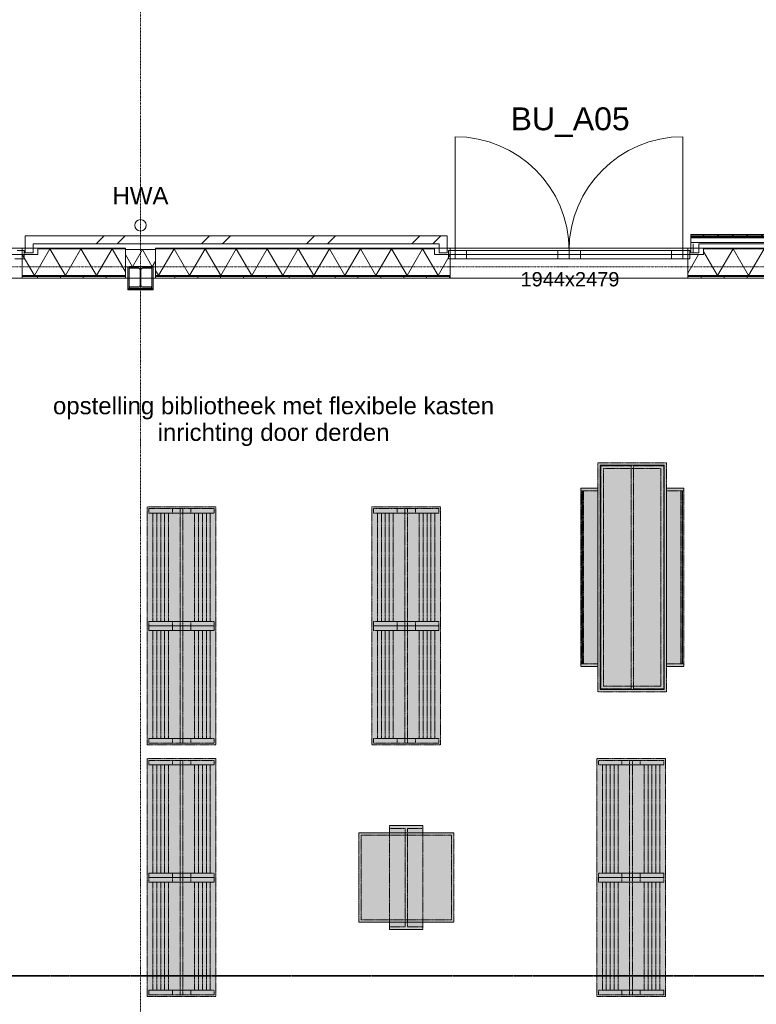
# Model space of a CAD drawing. Extents: x 0 to 92550, y 0 to 59400.
# Tile 40 of 87: x 27183 to 33620, y 41453 to 50059. Entities that reach past the tile are written whole.
import ezdxf
from ezdxf.xclip import XClip

# ---------------------------------------------------------------- set-up
doc = ezdxf.new("R2010")
doc.units = 0
doc.header["$MEASUREMENT"] = 0
doc.header["$XCLIPFRAME"] = 0
for name, pattern in [('Streep-punt fijn', [1251.000023, 626.000023, -312.5, 0, -312.5]), ('Streep-streepje', [1300, 1000, -100, 100, -100]), ('Streeplijn fijn', [234.119993, 155.999994, -78.119999]), ('Wipeout_Contour', [100000, 0, -100000])]:
    doc.linetypes.add(name, pattern=pattern)
for name, color, linetype in [('ZZ 21 Buitenwand spouwblad baksteen', 7, 'Continuous'), ('ZZ 21 Buitenwand spouwblad hsb', 7, 'Continuous'), ('ZZ 21 Buitenwand spouwisolatie', 7, 'Continuous'), ('ZZ 24 Vaste trappen', 7, 'Continuous'), ('ZZ 28 HDC staalconstructies', 7, 'Continuous'), ('ZZ 41 Buitenwandafwerking gevelhout', 7, 'Continuous'), ('ZZ 42 Aftimmerwerk algemeen', 7, 'Continuous'), ('ZZ 52 Hemelwaterafvoeren', 7, 'Continuous'), ('ZZ 72 Vaste inrichting', 7, 'Continuous'), ('ZZ A Stramien', 7, 'Continuous'), ('ZZ Info_tekst Algemeen', 7, 'Continuous'), ('ZZ Markers doorsnede', 7, 'Continuous'), ('ZZ Zone Gebruiksruimten', 7, 'Continuous')]:
    doc.layers.add(name, color=color, linetype=linetype)
doc.styles.add('GENERATED_STYLE_1', font='arial.ttf')
pattern_1 = [(270, (5738.87, 6500), (200, 0), [])]
pattern_2 = [(270, (5738.867, 6500), (50, 0), [])]
pattern_3 = [(45, (5738.87, 6500), (-459.619, 459.619), []), (45, (5646.94, 6591.9), (-459.619, 459.619), [])]

# ---------------------------------------------------------------- blocks, each defined once
blk = doc.blocks.new('*X5')
at = {"layer": 'ZZ 21 Buitenwand spouwblad hsb', "color": 7, "linetype": 'Continuous', "lineweight": 5, "ltscale": 0.01}
for p, q in [((28532.7, 48057), (28397, 47822)), ((28532.7, 48057), (28668.3, 47822)), ((28804, 48057), (28668.3, 47822)), ((28804, 48057), (28939.7, 47822)), ((29075.4, 48057), (28939.7, 47822)), ((29075.4, 48057), (29211, 47822)), ((29346.7, 48057), (29211, 47822)), ((29346.7, 48057), (29482.4, 47822)), ((29618.1, 48057), (29482.4, 47822)), ((29618.1, 48057), (29753.8, 47822)), ((29889.4, 48057), (29753.8, 47822)), ((29889.4, 48057), (30025.1, 47822)), ((30160.8, 48057), (30025.1, 47822)), ((30160.8, 48057), (30296.5, 47822)), ((30432.1, 48057), (30296.5, 47822)), ((30432.1, 48057), (30567.8, 47822)), ((30703.5, 48057), (30567.8, 47822)), ((30703.5, 48057), (30839.2, 47822)), ((30945.4, 48006), (30839.2, 47822)), ((28370.9, 47867.2), (28397, 47822))]:
    blk.add_line(p, q, dxfattribs=at)
blk = doc.blocks.new('*X6')
at = {"layer": 'ZZ 21 Buitenwand spouwblad hsb', "color": 7, "linetype": 'Continuous', "lineweight": 5, "ltscale": 0.01}
for p, q in [((33158.9, 48034.2), (33281.4, 47822)), ((33417, 48057), (33281.4, 47822)), ((33417, 48057), (33552.7, 47822)), ((33688.4, 48057), (33552.7, 47822)), ((33688.4, 48057), (33824.1, 47822)), ((33959.7, 48057), (33824.1, 47822)), ((33959.7, 48057), (34095.4, 47822)), ((34231.1, 48057), (34095.4, 47822)), ((34231.1, 48057), (34366.8, 47822)), ((34502.5, 48057), (34366.8, 47822)), ((34502.5, 48057), (34638.1, 47822)), ((34773.8, 48057), (34638.1, 47822)), ((34773.8, 48057), (34909.5, 47822)), ((35045.2, 48057), (34909.5, 47822)), ((35045.2, 48057), (35180.8, 47822)), ((35316.5, 48057), (35180.8, 47822)), ((35316.5, 48057), (35452.2, 47822)), ((35587.9, 48057), (35452.2, 47822)), ((35587.9, 48057), (35606.9, 48024.1)), ((33116.2, 48006), (33021.9, 47842.5))]:
    blk.add_line(p, q, dxfattribs=at)
blk = doc.blocks.new('*X11')
at = {"layer": 'ZZ 21 Buitenwand spouwblad hsb', "color": 7, "linetype": 'Continuous', "lineweight": 5, "ltscale": 0.01}
for p, q in [((27447.2, 48057), (27311.6, 47822)), ((27447.2, 48057), (27582.9, 47822)), ((27718.6, 48057), (27582.9, 47822)), ((27718.6, 48057), (27854.3, 47822)), ((27989.9, 48057), (27854.3, 47822)), ((27989.9, 48057), (28106.9, 47854.5)), ((27205.3, 48006), (27311.6, 47822))]:
    blk.add_line(p, q, dxfattribs=at)
blk = doc.blocks.new('*X176')
at = {"layer": 'ZZ 21 Buitenwand spouwisolatie', "color": 7, "linetype": 'Continuous', "lineweight": 5, "ltscale": 0.01}
for p, q in [((28255.5, 48050), (28168.9, 47900)), ((28255.5, 48050), (28342.1, 47900)), ((28106.9, 48007.5), (28168.9, 47900)), ((28370.9, 47949.8), (28342.1, 47900))]:
    blk.add_line(p, q, dxfattribs=at)
blk = doc.blocks.new('Drawing_1_1', base_point=(5738.9, 6500))
at = {"layer": 'ZZ 21 Buitenwand spouwblad baksteen', "linetype": 'Continuous', "lineweight": 0, "true_color": 0x000000}
h = blk.add_hatch(dxfattribs=at)
h.set_pattern_fill('145_Baksteen_0001', color=18, style=0, pattern_type=2)
h.set_pattern_definition(pattern_3)
h.paths.add_polyline_path([(27232.3, 48171), (27232.3, 48101), (30918.9, 48101), (30918.9, 48171)])
h = blk.add_hatch(dxfattribs=at)
h.set_pattern_fill('145_Baksteen_0001', color=18, style=0, pattern_type=2)
h.set_pattern_definition(pattern_3)
h.paths.add_polyline_path([(27302.3, 48021), (27302.3, 48101), (27232.3, 48101), (27232.3, 48021)])
h = blk.add_hatch(dxfattribs=at)
h.set_pattern_fill('145_Baksteen_0001', color=18, style=0, pattern_type=2)
h.set_pattern_definition(pattern_3)
h.paths.add_polyline_path([(30918.9, 48021), (30918.9, 48101), (30848.9, 48101), (30848.9, 48021)])
at = {"layer": 'ZZ 21 Buitenwand spouwblad hsb', "linetype": 'Continuous', "lineweight": 0, "true_color": 0x7f7f7f}
for points in [[(28106.9, 48061), (27342.3, 48061), (27342.3, 48057), (28106.9, 48057)], [(28370.9, 48057), (30808.9, 48057), (30808.9, 48061), (28370.9, 48061)]]:
    blk.add_hatch(color=8, dxfattribs=at).paths.add_polyline_path(points)
at = {"layer": 'ZZ 21 Buitenwand spouwblad hsb', "linetype": 'Continuous', "lineweight": 0, "true_color": 0x000000}
h = blk.add_hatch(dxfattribs=at)
h.set_pattern_fill('325_Hout_plaatmateriaal__BC', color=18, style=0, pattern_type=2)
h.set_pattern_definition(pattern_2)
h.paths.add_polyline_path([(27205.3, 47813), (28106.9, 47813), (28106.9, 47822), (27205.3, 47822)])
h = blk.add_hatch(dxfattribs=at)
h.set_pattern_fill('930_Lijnen_vert_200_0001', color=18, style=0, pattern_type=2)
h.set_pattern_definition(pattern_1)
h.paths.add_polyline_path([(28106.9, 47813), (27205.3, 47813), (27205.3, 47800), (28106.9, 47800)])
h = blk.add_hatch(dxfattribs=at)
h.set_pattern_fill('325_Hout_plaatmateriaal__BC', color=18, style=0, pattern_type=2)
h.set_pattern_definition(pattern_2)
h.paths.add_polyline_path([(28370.9, 47813), (30945.9, 47813), (30945.9, 47822), (28370.9, 47822)])
h = blk.add_hatch(dxfattribs=at)
h.set_pattern_fill('930_Lijnen_vert_200_0001', color=18, style=0, pattern_type=2)
h.set_pattern_definition(pattern_1)
h.paths.add_polyline_path([(30945.9, 47813), (28370.9, 47813), (28370.9, 47800), (30945.9, 47800)])
h = blk.add_hatch(dxfattribs=at)
h.set_pattern_fill('325_Hout_plaatmateriaal__BC', color=18, style=0, pattern_type=2)
h.set_pattern_definition(pattern_2)
h.paths.add_polyline_path([(33021.9, 47813), (35606.9, 47813), (35606.9, 47822), (33021.9, 47822)])
h = blk.add_hatch(dxfattribs=at)
h.set_pattern_fill('930_Lijnen_vert_200_0001', color=18, style=0, pattern_type=2)
h.set_pattern_definition(pattern_1)
h.paths.add_polyline_path([(33021.9, 47813), (33021.9, 47800), (35606.9, 47800), (35606.9, 47813)])
at = {"layer": 'ZZ 24 Vaste trappen', "linetype": 'Continuous', "lineweight": 0, "true_color": 0xffffff}
for points in [[(32235.9, 46165), (32835.9, 46165), (32835.9, 46184.9), (32235.9, 46184.9)], [(32235.9, 44204.9), (32255.9, 44204.9), (32255.9, 46165), (32235.9, 46165)], [(32255.8, 46165), (32255.8, 44204.9), (32815.8, 44204.9), (32815.8, 46165)], [(32525.9, 44204.9), (32525.9, 44209.9), (32260.8, 44209.9), (32260.8, 46159.9), (32525.9, 46159.9), (32525.9, 46165), (32255.8, 46165), (32255.8, 44204.9), (32260.8, 44204.9)], [(32285.8, 44234.9), (32785.8, 44234.9), (32785.8, 46134.9), (32285.8, 46134.9)], [(32525.9, 44204.9), (32545.9, 44204.9), (32545.9, 46165), (32525.9, 46165)], [(32815.8, 44204.9), (32815.8, 46165), (32545.8, 46165), (32545.8, 46159.9), (32810.8, 46159.9), (32810.8, 44209.9), (32545.8, 44209.9), (32545.8, 44204.9), (32810.8, 44204.9)], [(32815.9, 44204.9), (32835.9, 44204.9), (32835.9, 46165), (32815.9, 46165)], [(32235.9, 44405), (32235.9, 45965), (32085.9, 45965), (32085.9, 44405)], [(32085.9, 45939.9), (32235.9, 45939.9), (32235.9, 45964.9), (32085.9, 45964.9)], [(32835.9, 45964.9), (32835.9, 44404.9), (32985.9, 44404.9), (32985.9, 45964.9)], [(32835.9, 45939.9), (32985.9, 45939.9), (32985.9, 45964.9), (32835.9, 45964.9)], [(32085.9, 44429.9), (32110.8, 44429.9), (32110.8, 45939.9), (32085.9, 45939.9)], [(32095.8, 44429.9), (32100.8, 44429.9), (32100.8, 45939.9), (32095.8, 45939.9)], [(32960.8, 44429.9), (32985.9, 44429.9), (32985.9, 45939.9), (32960.8, 45939.9)], [(32970.8, 44429.9), (32975.8, 44429.9), (32975.8, 45939.9), (32970.8, 45939.9)], [(28297.8, 43720.1), (28897.8, 43720.1), (28897.8, 45800), (28297.8, 45800)], [(30860.8, 45800), (30260.8, 45800), (30260.8, 43720.1), (30860.8, 43720.1)], [(28312.8, 45745), (28882.9, 45745), (28882.9, 45785), (28312.8, 45785)], [(28347.1, 44800.1), (28848.6, 44800.1), (28848.6, 45745.1), (28347.1, 45745.1)], [(28585.3, 43735), (28610.3, 43735), (28610.3, 45785), (28585.3, 45785)], [(30275.9, 45745), (30845.9, 45745), (30845.9, 45785), (30275.9, 45785)], [(30811.6, 45745.1), (30310.1, 45745.1), (30310.1, 44800.1), (30811.6, 44800.1)], [(30548.2, 43735), (30573.3, 43735), (30573.3, 45785), (30548.2, 45785)], [(28312.8, 44760.1), (28882.9, 44760.1), (28882.9, 44800.1), (28312.8, 44800.1)], [(28312.8, 44720.1), (28882.9, 44720.1), (28882.9, 44760.1), (28312.8, 44760.1)], [(30275.9, 44760.1), (30845.9, 44760.1), (30845.9, 44800.1), (30275.9, 44800.1)], [(30275.9, 44720.1), (30845.9, 44720.1), (30845.9, 44760.1), (30275.9, 44760.1)], [(28347.1, 43775), (28848.6, 43775), (28848.6, 44720.1), (28347.1, 44720.1)], [(30811.6, 44720.1), (30310.1, 44720.1), (30310.1, 43775), (30811.6, 43775)], [(32085.9, 44405), (32235.9, 44405), (32235.9, 44430), (32085.9, 44430)], [(32835.9, 44405), (32985.9, 44405), (32985.9, 44430), (32835.9, 44430)], [(32235.9, 44184.9), (32835.9, 44184.9), (32835.9, 44204.9), (32235.9, 44204.9)], [(28312.8, 43735), (28882.9, 43735), (28882.9, 43775), (28312.8, 43775)], [(30275.9, 43735), (30845.9, 43735), (30845.9, 43775), (30275.9, 43775)], [(28297.8, 41520.1), (28897.8, 41520.1), (28897.8, 43600.1), (28297.8, 43600.1)], [(28312.8, 43545.1), (28882.9, 43545.1), (28882.9, 43585.1), (28312.8, 43585.1)], [(28585.3, 41535), (28610.3, 41535), (28610.3, 43585.1), (28585.3, 43585.1)], [(32825.9, 43600.1), (32225.8, 43600.1), (32225.8, 41520.1), (32825.9, 41520.1)], [(32240.8, 43545.1), (32810.8, 43545.1), (32810.8, 43585.1), (32240.8, 43585.1)], [(32513.2, 41535), (32538.3, 41535), (32538.3, 43585.1), (32513.2, 43585.1)], [(28347.1, 42600.1), (28848.6, 42600.1), (28848.6, 43545.1), (28347.1, 43545.1)], [(32776.7, 43545.1), (32275.1, 43545.1), (32275.1, 42600.1), (32776.7, 42600.1)], [(30145.8, 42930.1), (30975.8, 42930.1), (30975.8, 42950.1), (30145.8, 42950.1)], [(30145.9, 42950.1), (30145.9, 42170), (30975.9, 42170), (30975.9, 42950.1)], [(30415.8, 43015.1), (30415.8, 42105.1), (30705.8, 42105.1), (30705.8, 43015.1)], [(30415.8, 42990.1), (30705.8, 42990.1), (30705.8, 43015.1), (30415.8, 43015.1)], [(30550.9, 42130), (30570.9, 42130), (30570.9, 42990.1), (30550.9, 42990.1)], [(30145.8, 42190.1), (30165.8, 42190.1), (30165.8, 42930.1), (30145.8, 42930.1)], [(30955.8, 42190.1), (30975.8, 42190.1), (30975.8, 42930.1), (30955.8, 42930.1)], [(28312.8, 42560.1), (28882.9, 42560.1), (28882.9, 42600.1), (28312.8, 42600.1)], [(28312.8, 42520.1), (28882.9, 42520.1), (28882.9, 42560.1), (28312.8, 42560.1)], [(28347.1, 41575), (28848.6, 41575), (28848.6, 42520.1), (28347.1, 42520.1)], [(32240.8, 42560.1), (32810.8, 42560.1), (32810.8, 42600.1), (32240.8, 42600.1)], [(32240.8, 42520.1), (32810.8, 42520.1), (32810.8, 42560.1), (32240.8, 42560.1)], [(32776.7, 42520.1), (32275.1, 42520.1), (32275.1, 41575), (32776.7, 41575)], [(30145.8, 42170), (30975.8, 42170), (30975.8, 42190.1), (30145.8, 42190.1)], [(30415.8, 42105.1), (30705.8, 42105.1), (30705.8, 42130.1), (30415.8, 42130.1)], [(28312.8, 41535), (28882.9, 41535), (28882.9, 41575), (28312.8, 41575)], [(32240.8, 41535), (32810.8, 41535), (32810.8, 41575), (32240.8, 41575)]]:
    blk.add_hatch(color=7, dxfattribs=at).paths.add_polyline_path(points)
at = {"layer": 'ZZ 28 HDC staalconstructies', "linetype": 'Continuous', "lineweight": 0, "true_color": 0x000000}
h = blk.add_hatch(dxfattribs=at)
h.set_pattern_fill('515_Staal_0001', color=18, style=0, pattern_type=2)
h.set_pattern_definition([(315, (28138.87, 47710), (159.1, 159.1), []), (315, (28085.83, 47656.97), (159.1, 159.1), [])])
h.paths.add_polyline_path([(28338.9, 47710), (28338.9, 47720), (28260.1, 47720, -0.414214), (28242.1, 47738), (28242.1, 47872, -0.414214), (28260.1, 47890), (28338.9, 47890), (28338.9, 47900), (28138.9, 47900), (28138.9, 47890), (28217.6, 47890, -0.414214), (28235.6, 47872), (28235.6, 47738, -0.414214), (28217.6, 47720), (28138.9, 47720), (28138.9, 47710)])
at = {"layer": 'ZZ 42 Aftimmerwerk algemeen', "linetype": 'Continuous', "lineweight": 0, "true_color": 0x7f7f7f}
for points in [[(28138.9, 47710), (28138.9, 47900), (28126.9, 47900), (28126.9, 47710)], [(28350.9, 47710), (28350.9, 47900), (28338.9, 47900), (28338.9, 47710)], [(28138.9, 47710), (28126.9, 47698), (28138.9, 47698)], [(28126.9, 47710), (28126.9, 47698), (28138.9, 47710)], [(28338.9, 47710), (28138.9, 47710), (28138.9, 47698), (28338.9, 47698)], [(28338.9, 47710), (28350.9, 47698), (28350.9, 47710)], [(28338.9, 47698), (28350.9, 47698), (28338.9, 47710)]]:
    blk.add_hatch(color=8, dxfattribs=at).paths.add_polyline_path(points)
at = {"layer": 'ZZ 21 Buitenwand spouwblad baksteen', "color": 7, "linetype": 'Continuous', "lineweight": 9, "ltscale": 0.01}
for p, q in [((30989.9, 48042), (30989.9, 49036)), ((32977.9, 48042), (32977.9, 49036)), ((27161.3, 48042), (27222.3, 48042)), ((27222.3, 48042), (27222.3, 47970)), ((30928.9, 47970), (30928.9, 48042)), ((30928.9, 48042), (30989.9, 48042)), ((30989.9, 48042), (30989.9, 47970)), ((31088.9, 48042), (30989.9, 48042)), ((30989.9, 48042), (30989.9, 47970)), ((31088.9, 47970), (31088.9, 48042)), ((31983.9, 48042), (31884.9, 48042)), ((31884.9, 48042), (31884.9, 47970)), ((31983.9, 47970), (31983.9, 48042)), ((31983.9, 48042), (32082.9, 48042)), ((31983.9, 47970), (31983.9, 48042)), ((32082.9, 48042), (32082.9, 47970)), ((32878.9, 47970), (32878.9, 48042)), ((32878.9, 48042), (32977.9, 48042)), ((32977.9, 47970), (32977.9, 48042)), ((32977.9, 48042), (32977.9, 47970)), ((27222.3, 47970), (27139.3, 47970)), ((31011.9, 47970), (30928.9, 47970)), ((30989.9, 47970), (31011.9, 47970)), ((30989.9, 47970), (31088.9, 47970)), ((31884.9, 48006), (31088.9, 48006)), ((31884.9, 47970), (31983.9, 47970)), ((32082.9, 47970), (31983.9, 47970)), ((32082.9, 48006), (32878.9, 48006)), ((32977.9, 47970), (32878.9, 47970)), ((32955.9, 47970), (32977.9, 47970)), ((33038.9, 47970), (32955.9, 47970))]:
    blk.add_line(p, q, dxfattribs=at)
at = {"layer": 'ZZ 21 Buitenwand spouwblad baksteen', "color": 7, "linetype": 'Continuous', "lineweight": 15, "ltscale": 0.01}
for p, q in [((27232.3, 48171), (27232.3, 48101)), ((27232.3, 48171), (27232.3, 48101)), ((30918.9, 48171), (30918.9, 48101)), ((30918.9, 48171), (30918.9, 48101))]:
    blk.add_line(p, q, dxfattribs=at)
at = {"layer": 'ZZ 21 Buitenwand spouwblad baksteen', "color": 7, "linetype": 'Continuous', "lineweight": 5, "ltscale": 0.01}
for p, q in [((32977.9, 48042), (30989.9, 48042)), ((31011.9, 47970), (32955.9, 47970))]:
    blk.add_line(p, q, dxfattribs=at)
at = {"layer": 'ZZ 21 Buitenwand spouwblad baksteen', "color": 7, "linetype": 'Continuous', "lineweight": 15, "ltscale": 0.01, "flags": 128}
for points in [[(30918.9, 48171), (27232.3, 48171)], [(27232.3, 48101), (27232.3, 48021)], [(27302.3, 48101), (30848.9, 48101)], [(27302.3, 48021), (27302.3, 48101)], [(30848.9, 48101), (30848.9, 48021)], [(30918.9, 48021), (30918.9, 48101)], [(27232.3, 48021), (27302.3, 48021)], [(30918.9, 48021), (30848.9, 48021)]]:
    blk.add_lwpolyline(points, dxfattribs=at)
at = {"layer": 'ZZ 21 Buitenwand spouwblad baksteen', "color": 7, "linetype": 'Continuous', "lineweight": 9, "ltscale": 0.01, "flags": 128}
for points in [[(31884.9, 48042), (31088.9, 48042), (31088.9, 48006), (31884.9, 48006)], [(32082.9, 48042), (32878.9, 48042), (32878.9, 48006), (32082.9, 48006)], [(31884.9, 48006), (31088.9, 48006), (31088.9, 47970), (31884.9, 47970)], [(32082.9, 48006), (32878.9, 48006), (32878.9, 47970), (32082.9, 47970)]]:
    blk.add_lwpolyline(points, close=True, dxfattribs=at)
at = {"layer": 'ZZ 21 Buitenwand spouwblad baksteen', "color": 7, "linetype": 'Continuous', "lineweight": 9, "ltscale": 0.01}
for centre, start, end in [((30989.9, 48042), 0, 90), ((32977.9, 48042), 90, 180)]:
    blk.add_arc(centre, 994, start, end, dxfattribs=at)
at = {"layer": 'ZZ 21 Buitenwand spouwblad hsb', "color": 255, "linetype": 'Continuous', "lineweight": 0, "ltscale": 0.01}
blk.add_line((27342.3, 48061), (24992.3, 48061), dxfattribs=at)
at = {"layer": 'ZZ 21 Buitenwand spouwblad hsb', "color": 7, "linetype": 'Continuous', "lineweight": 9, "ltscale": 0.01}
for p, q in [((27205.3, 48061), (27205.3, 48057)), ((27205.3, 48057), (27205.3, 47822)), ((27342.3, 48061), (27342.3, 48006)), ((28106.9, 48057), (27342.3, 48057)), ((30808.9, 48057), (28370.9, 48057)), ((30808.9, 48061), (30808.9, 48006)), ((30945.9, 48061), (30945.9, 48057)), ((30945.9, 48057), (30945.9, 47822)), ((27205.3, 48006), (27205.3, 47822)), ((27342.3, 48006), (27205.3, 48006)), ((30945.9, 48006), (30808.9, 48006)), ((30945.9, 48006), (30945.9, 47822)), ((27205.3, 47822), (28106.9, 47822)), ((27205.3, 47822), (27205.3, 47813)), ((27205.3, 47822), (27205.3, 47813)), ((27205.3, 47813), (28106.9, 47813)), ((27205.3, 47813), (27205.3, 47800)), ((27205.3, 47813), (27205.3, 47800)), ((28370.9, 47822), (30945.9, 47822)), ((28370.9, 47813), (30945.9, 47813)), ((30945.9, 47822), (30945.9, 47813)), ((30945.9, 47822), (30945.9, 47813)), ((30945.9, 47813), (30945.9, 47800)), ((30945.9, 47813), (30945.9, 47800)), ((33021.9, 47822), (35606.9, 47822)), ((33021.9, 47822), (33021.9, 47813)), ((33021.9, 47822), (33021.9, 47813)), ((33021.9, 47813), (35606.9, 47813)), ((33021.9, 47813), (33021.9, 47800)), ((33021.9, 47813), (33021.9, 47800))]:
    blk.add_line(p, q, dxfattribs=at)
at = {"layer": 'ZZ 21 Buitenwand spouwblad hsb', "color": 7, "linetype": 'Continuous', "lineweight": 9, "ltscale": 0.01, "flags": 128}
blk.add_lwpolyline([(27342.3, 48061), (27342.3, 48006), (24992.3, 48006), (24992.3, 48061)], close=True, dxfattribs=at)
for points in [[(28106.9, 48061), (27342.3, 48061)], [(28106.9, 48061), (28106.9, 48057)], [(28106.9, 48057), (28106.9, 47822)], [(30808.9, 48061), (28370.9, 48061)], [(28370.9, 48061), (28370.9, 48057)], [(28370.9, 48057), (28370.9, 47822)], [(27205.3, 47800), (28106.9, 47800)], [(28106.9, 47822), (28106.9, 47813)], [(28106.9, 47813), (28106.9, 47800)], [(28370.9, 47822), (28370.9, 47813)], [(28370.9, 47813), (28370.9, 47800)], [(28370.9, 47800), (30945.9, 47800)], [(33021.9, 47800), (35606.9, 47800)]]:
    blk.add_lwpolyline(points, dxfattribs=at)
at = {"layer": 'ZZ 21 Buitenwand spouwisolatie', "color": 7, "linetype": 'Continuous', "lineweight": 9, "ltscale": 0.01, "flags": 128}
for points in [[(28370.9, 48050), (28106.9, 48050)], [(28106.9, 48050), (28106.9, 47900)], [(28370.9, 47900), (28370.9, 48050)], [(28106.9, 47900), (28370.9, 47900)]]:
    blk.add_lwpolyline(points, dxfattribs=at)
at = {"layer": 'ZZ 24 Vaste trappen', "color": 174, "linetype": 'Streeplijn fijn', "lineweight": 5, "ltscale": 0.01, "true_color": 0x0000aa, "flags": 128}
for points in [[(32235.8, 46164.9), (32235.8, 46184.9)], [(32235.8, 46184.9), (32835.9, 46184.9)], [(32235.8, 44204.9), (32235.8, 46165)], [(32815.8, 46164.9), (32255.8, 46164.9)], [(32255.8, 46164.9), (32255.8, 44204.9)], [(32815.8, 46164.9), (32255.8, 46164.9)], [(32255.8, 46164.9), (32255.8, 44204.9)], [(32525.9, 46164.9), (32255.8, 46164.9)], [(32255.8, 46164.9), (32255.8, 44204.9)], [(32260.9, 44209.9), (32260.9, 46159.9)], [(32260.9, 46159.9), (32525.9, 46159.9)], [(32285.8, 44234.9), (32285.8, 46134.9)], [(32285.8, 46134.9), (32785.9, 46134.9)], [(32545.8, 46164.9), (32525.9, 46164.9)], [(32525.9, 46164.9), (32525.9, 44204.9)], [(32525.9, 46159.9), (32525.9, 46164.9)], [(32545.8, 44204.9), (32545.8, 46165)], [(32545.8, 46159.9), (32545.8, 46164.9)], [(32545.8, 46164.9), (32815.9, 46164.9)], [(32810.8, 46159.9), (32545.8, 46159.9)], [(32785.8, 46134.9), (32785.8, 44234.9)], [(32810.8, 44209.9), (32810.8, 46159.9)], [(32815.8, 44204.9), (32815.8, 46165)], [(32815.8, 44204.9), (32815.8, 46165)], [(32815.8, 46164.9), (32815.8, 44204.9)], [(32835.9, 46184.9), (32835.9, 46165)], [(32835.9, 46164.9), (32835.9, 44204.9)], [(32085.8, 44404.9), (32085.8, 45965)], [(32085.8, 45964.9), (32235.8, 45964.9)], [(32085.8, 45964.9), (32085.8, 45940)], [(32235.8, 45964.9), (32085.8, 45964.9)], [(32235.8, 45964.9), (32235.8, 44404.9)], [(32235.8, 45939.9), (32235.8, 45964.9)], [(32835.9, 45964.9), (32835.9, 44404.9)], [(32985.9, 45964.9), (32835.9, 45964.9)], [(32835.9, 45939.9), (32835.9, 45964.9)], [(32835.9, 45964.9), (32985.9, 45964.9)], [(32985.9, 44404.9), (32985.9, 45965)], [(32985.9, 45964.9), (32985.9, 45940)], [(32085.8, 45939.9), (32095.9, 45939.9)], [(32085.8, 45939.9), (32085.8, 44429.9)], [(32110.9, 45939.9), (32085.9, 45939.9)], [(32095.9, 45939.9), (32095.9, 44429.9)], [(32100.8, 45939.9), (32235.8, 45939.9)], [(32100.8, 44429.9), (32100.8, 45939.9)], [(32110.9, 44429.9), (32110.9, 45939.9)], [(32970.8, 45939.9), (32835.9, 45939.9)], [(32960.8, 45939.9), (32985.8, 45939.9)], [(32960.8, 44429.9), (32960.8, 45939.9)], [(32970.8, 45939.9), (32970.8, 44429.9)], [(32985.9, 45939.9), (32975.8, 45939.9)], [(32975.8, 44429.9), (32975.8, 45939.9)], [(32985.9, 45939.9), (32985.9, 44429.9)], [(28297.8, 45800.1), (28297.8, 43720.1)], [(28897.8, 45800.1), (28297.8, 45800.1)], [(28897.8, 43720.1), (28897.8, 45800)], [(30260.8, 45800.1), (30860.8, 45800.1)], [(30260.8, 43720.1), (30260.8, 45800)], [(30860.8, 45800.1), (30860.8, 43720.1)], [(28312.8, 45785.1), (28312.8, 45745.1)], [(28882.8, 45785.1), (28312.8, 45785.1)], [(28312.8, 45745.1), (28882.9, 45745.1)], [(28347, 45745.1), (28347, 44800)], [(28347, 45745.1), (28347, 44800)], [(28848.6, 45745.1), (28347.1, 45745.1)], [(28381.2, 45745.1), (28381.2, 44800)], [(28415.2, 45745.1), (28415.2, 44800)], [(28449.4, 45745.1), (28449.4, 44800)], [(28483.6, 45745.1), (28483.6, 44800)], [(28517.8, 45785.1), (28517.8, 45745.1)], [(28585.2, 45785.1), (28585.2, 43735.1)], [(28610.2, 45785.1), (28585.3, 45785.1)], [(28610.2, 43735.1), (28610.2, 45785)], [(28677.8, 45785.1), (28677.8, 45745.1)], [(28712, 45745.1), (28712, 44800)], [(28746.2, 45745.1), (28746.2, 44800)], [(28780.2, 45745.1), (28780.2, 44800)], [(28814.4, 45745.1), (28814.4, 44800)], [(28848.6, 44800.1), (28848.6, 45745.1)], [(28848.6, 45745.1), (28848.6, 44800)], [(28882.8, 45745.1), (28882.8, 45785.1)], [(30275.8, 45745.1), (30275.8, 45785.1)], [(30275.8, 45785.1), (30845.9, 45785.1)], [(30845.8, 45745.1), (30275.8, 45745.1)], [(30310, 44800.1), (30310, 45745.1)], [(30310, 45745.1), (30811.6, 45745.1)], [(30310, 45745.1), (30310, 44800)], [(30344.2, 45745.1), (30344.2, 44800)], [(30378.2, 45745.1), (30378.2, 44800)], [(30412.4, 45745.1), (30412.4, 44800)], [(30446.6, 45745.1), (30446.6, 44800)], [(30480.8, 45785.1), (30480.8, 45745.1)], [(30548.2, 45785.1), (30573.2, 45785.1)], [(30548.2, 43735.1), (30548.2, 45785)], [(30573.2, 45785.1), (30573.2, 43735.1)], [(30640.8, 45785.1), (30640.8, 45745.1)], [(30675, 45745.1), (30675, 44800)], [(30709.2, 45745.1), (30709.2, 44800)], [(30743.2, 45745.1), (30743.2, 44800)], [(30777.4, 45745.1), (30777.4, 44800)], [(30811.6, 45745.1), (30811.6, 44800)], [(30811.6, 45745.1), (30811.6, 44800)], [(30845.8, 45785.1), (30845.8, 45745.1)], [(28312.8, 44800.1), (28312.8, 44760.1)], [(28882.8, 44800.1), (28312.8, 44800.1)], [(28312.8, 44760.1), (28312.8, 44720.1)], [(28882.8, 44760.1), (28312.8, 44760.1)], [(28312.8, 44760.1), (28882.9, 44760.1)], [(28347, 44800.1), (28848.6, 44800.1)], [(28517.8, 44800.1), (28517.8, 44760.1)], [(28517.8, 44760.1), (28517.8, 44720.1)], [(28677.8, 44800.1), (28677.8, 44760.1)], [(28677.8, 44760.1), (28677.8, 44720.1)], [(28882.8, 44760.1), (28882.8, 44800.1)], [(28882.8, 44720.1), (28882.8, 44760.1)], [(30275.8, 44760.1), (30275.8, 44800.1)], [(30275.8, 44800.1), (30845.9, 44800.1)], [(30275.8, 44720.1), (30275.8, 44760.1)], [(30275.8, 44760.1), (30845.9, 44760.1)], [(30845.8, 44760.1), (30275.8, 44760.1)], [(30811.6, 44800.1), (30310.1, 44800.1)], [(30480.8, 44800.1), (30480.8, 44760.1)], [(30480.8, 44760.1), (30480.8, 44720.1)], [(30640.8, 44800.1), (30640.8, 44760.1)], [(30640.8, 44760.1), (30640.8, 44720.1)], [(30845.8, 44800.1), (30845.8, 44760.1)], [(30845.8, 44760.1), (30845.8, 44720.1)], [(28312.8, 44720.1), (28882.9, 44720.1)], [(28347, 44720.1), (28347, 43775)], [(28347, 44720.1), (28347, 43775)], [(28848.6, 44720.1), (28347.1, 44720.1)], [(28381.2, 44720.1), (28381.2, 43775)], [(28415.2, 44720.1), (28415.2, 43775)], [(28449.4, 44720.1), (28449.4, 43775)], [(28483.6, 44720.1), (28483.6, 43775)], [(28712, 44720.1), (28712, 43775)], [(28746.2, 44720.1), (28746.2, 43775)], [(28780.2, 44720.1), (28780.2, 43775)], [(28814.4, 44720.1), (28814.4, 43775)], [(28848.6, 43775.1), (28848.6, 44720.1)], [(28848.6, 44720.1), (28848.6, 43775)], [(30845.8, 44720.1), (30275.8, 44720.1)], [(30310, 43775.1), (30310, 44720.1)], [(30310, 44720.1), (30811.6, 44720.1)], [(30310, 44720.1), (30310, 43775)], [(30344.2, 44720.1), (30344.2, 43775)], [(30378.2, 44720.1), (30378.2, 43775)], [(30412.4, 44720.1), (30412.4, 43775)], [(30446.6, 44720.1), (30446.6, 43775)], [(30675, 44720.1), (30675, 43775)], [(30709.2, 44720.1), (30709.2, 43775)], [(30743.2, 44720.1), (30743.2, 43775)], [(30777.4, 44720.1), (30777.4, 43775)], [(30811.6, 44720.1), (30811.6, 43775)], [(30811.6, 44720.1), (30811.6, 43775)], [(32085.8, 44429.9), (32110.8, 44429.9)], [(32085.8, 44429.9), (32085.8, 44404.9)], [(32095.9, 44429.9), (32085.8, 44429.9)], [(32235.8, 44429.9), (32100.9, 44429.9)], [(32235.8, 44404.9), (32235.8, 44429.9)], [(32835.9, 44404.9), (32835.9, 44429.9)], [(32835.9, 44429.9), (32970.8, 44429.9)], [(32985.9, 44429.9), (32960.9, 44429.9)], [(32975.8, 44429.9), (32985.9, 44429.9)], [(32985.9, 44429.9), (32985.9, 44404.9)], [(32235.8, 44404.9), (32085.8, 44404.9)], [(32085.8, 44404.9), (32235.8, 44404.9)], [(32835.9, 44404.9), (32985.9, 44404.9)], [(32985.9, 44404.9), (32835.9, 44404.9)], [(32235.8, 44184.9), (32235.8, 44204.9)], [(32835.9, 44184.9), (32235.8, 44184.9)], [(32255.8, 44204.9), (32815.8, 44204.9)], [(32255.8, 44204.9), (32815.8, 44204.9)], [(32255.8, 44204.9), (32260.9, 44204.9)], [(32525.9, 44209.9), (32260.8, 44209.9)], [(32260.9, 44204.9), (32525.9, 44204.9)], [(32785.8, 44234.9), (32285.8, 44234.9)], [(32525.9, 44204.9), (32525.9, 44209.9)], [(32525.9, 44204.9), (32545.8, 44204.9)], [(32545.8, 44204.9), (32545.8, 44209.9)], [(32545.8, 44209.9), (32810.9, 44209.9)], [(32810.8, 44204.9), (32545.8, 44204.9)], [(32815.8, 44204.9), (32810.8, 44204.9)], [(32835.9, 44204.9), (32835.9, 44184.9)], [(28312.8, 43775.1), (28312.8, 43735)], [(28882.8, 43775.1), (28312.8, 43775.1)], [(28312.8, 43735.1), (28882.9, 43735.1)], [(28347, 43775.1), (28848.6, 43775.1)], [(28517.8, 43775.1), (28517.8, 43735)], [(28585.2, 43735.1), (28610.2, 43735.1)], [(28677.8, 43775.1), (28677.8, 43735)], [(28882.8, 43735.1), (28882.8, 43775.1)], [(30275.8, 43735.1), (30275.8, 43775.1)], [(30275.8, 43775.1), (30845.9, 43775.1)], [(30845.8, 43735.1), (30275.8, 43735.1)], [(30811.6, 43775.1), (30310.1, 43775.1)], [(30480.8, 43775.1), (30480.8, 43735)], [(30573.2, 43735.1), (30548.3, 43735.1)], [(30640.8, 43775.1), (30640.8, 43735)], [(30845.8, 43775.1), (30845.8, 43735)], [(28297.8, 43720.1), (28897.8, 43720.1)], [(30860.8, 43720.1), (30260.8, 43720.1)], [(28297.8, 43600.1), (28297.8, 41520.1)], [(28897.8, 43600.1), (28297.8, 43600.1)], [(28312.8, 43585.1), (28312.8, 43545.1)], [(28882.8, 43585.1), (28312.8, 43585.1)], [(28517.8, 43585.1), (28517.8, 43545.1)], [(28585.2, 43585.1), (28585.2, 41535.1)], [(28610.2, 43585.1), (28585.3, 43585.1)], [(28610.2, 41535), (28610.2, 43585)], [(28677.8, 43585.1), (28677.8, 43545.1)], [(28882.8, 43545.1), (28882.8, 43585.1)], [(28897.8, 41520), (28897.8, 43600)], [(32225.8, 43600.1), (32825.9, 43600.1)], [(32225.8, 41520), (32225.8, 43600)], [(32240.8, 43545.1), (32240.8, 43585.1)], [(32240.8, 43585.1), (32810.9, 43585.1)], [(32445.8, 43585.1), (32445.8, 43545.1)], [(32513.3, 43585.1), (32538.2, 43585.1)], [(32513.3, 41535), (32513.3, 43585)], [(32538.2, 43585.1), (32538.2, 41535.1)], [(32605.8, 43585.1), (32605.8, 43545.1)], [(32810.8, 43585.1), (32810.8, 43545.1)], [(32825.8, 43600.1), (32825.8, 41520.1)], [(28312.8, 43545.1), (28882.9, 43545.1)], [(28347, 43545.1), (28347, 42600)], [(28347, 43545.1), (28347, 42600)], [(28848.6, 43545.1), (28347.1, 43545.1)], [(28381.2, 43545.1), (28381.2, 42600)], [(28415.2, 43545.1), (28415.2, 42600)], [(28449.4, 43545.1), (28449.4, 42600)], [(28483.6, 43545.1), (28483.6, 42600)], [(28712, 43545.1), (28712, 42600)], [(28746.2, 43545.1), (28746.2, 42600)], [(28780.2, 43545.1), (28780.2, 42600)], [(28814.4, 43545.1), (28814.4, 42600)], [(28848.6, 42600.1), (28848.6, 43545.1)], [(28848.6, 43545.1), (28848.6, 42600)], [(32810.8, 43545.1), (32240.8, 43545.1)], [(32275, 42600.1), (32275, 43545.1)], [(32275, 43545.1), (32776.6, 43545.1)], [(32275, 43545.1), (32275, 42600)], [(32309.2, 43545.1), (32309.2, 42600)], [(32343.2, 43545.1), (32343.2, 42600)], [(32377.4, 43545.1), (32377.4, 42600)], [(32411.7, 43545.1), (32411.7, 42600)], [(32640, 43545.1), (32640, 42600)], [(32674.3, 43545.1), (32674.3, 42600)], [(32708.3, 43545.1), (32708.3, 42600)], [(32742.4, 43545.1), (32742.4, 42600)], [(32776.6, 43545.1), (32776.6, 42600)], [(32776.6, 43545.1), (32776.6, 42600)], [(30975.8, 42950.1), (30145.8, 42950.1)], [(30145.8, 42950.1), (30145.8, 42170)], [(30145.8, 42930.1), (30145.8, 42950.1)], [(30145.8, 42950.1), (30975.9, 42950.1)], [(30415.8, 43015.1), (30415.8, 42105.1)], [(30415.8, 42990.1), (30415.8, 43015.1)], [(30415.8, 43015.1), (30705.8, 43015.1)], [(30705.8, 43015.1), (30415.9, 43015.1)], [(30550.8, 42990.1), (30415.9, 42990.1)], [(30550.8, 42990.1), (30550.8, 42130)], [(30570.8, 42130.1), (30570.8, 42990.1)], [(30705.8, 42990.1), (30570.9, 42990.1)], [(30705.8, 42105.1), (30705.8, 43015.1)], [(30705.8, 43015.1), (30705.8, 42990.1)], [(30975.8, 42170), (30975.8, 42950.1)], [(30975.8, 42950.1), (30975.8, 42930.1)], [(30145.8, 42190.1), (30145.8, 42930.1)], [(30955.8, 42930.1), (30165.8, 42930.1)], [(30165.8, 42930.1), (30165.8, 42190)], [(30955.8, 42190.1), (30955.8, 42930.1)], [(30975.8, 42930.1), (30975.8, 42190)], [(28312.8, 42600.1), (28312.8, 42560)], [(28882.8, 42600.1), (28312.8, 42600.1)], [(28312.8, 42560.1), (28312.8, 42520)], [(28882.8, 42560.1), (28312.8, 42560.1)], [(28312.8, 42560.1), (28882.9, 42560.1)], [(28312.8, 42520.1), (28882.9, 42520.1)], [(28347, 42600.1), (28848.6, 42600.1)], [(28347, 42520.1), (28347, 41575)], [(28347, 42520.1), (28347, 41575)], [(28848.6, 42520.1), (28347.1, 42520.1)], [(28381.2, 42520.1), (28381.2, 41575)], [(28415.2, 42520.1), (28415.2, 41575)], [(28449.4, 42520.1), (28449.4, 41575)], [(28483.6, 42520.1), (28483.6, 41575)], [(28517.8, 42600.1), (28517.8, 42560)], [(28517.8, 42560.1), (28517.8, 42520)], [(28677.8, 42600.1), (28677.8, 42560)], [(28677.8, 42560.1), (28677.8, 42520)], [(28712, 42520.1), (28712, 41575)], [(28746.2, 42520.1), (28746.2, 41575)], [(28780.2, 42520.1), (28780.2, 41575)], [(28814.4, 42520.1), (28814.4, 41575)], [(28848.6, 41575), (28848.6, 42520.1)], [(28848.6, 42520.1), (28848.6, 41575)], [(28882.8, 42560.1), (28882.8, 42600.1)], [(28882.8, 42520.1), (28882.8, 42560.1)], [(32240.8, 42560.1), (32240.8, 42600.1)], [(32240.8, 42600.1), (32810.9, 42600.1)], [(32240.8, 42520.1), (32240.8, 42560.1)], [(32240.8, 42560.1), (32810.9, 42560.1)], [(32810.8, 42560.1), (32240.8, 42560.1)], [(32810.8, 42520.1), (32240.8, 42520.1)], [(32275, 41575), (32275, 42520.1)], [(32275, 42520.1), (32776.6, 42520.1)], [(32275, 42520.1), (32275, 41575)], [(32776.6, 42600.1), (32275.1, 42600.1)], [(32309.2, 42520.1), (32309.2, 41575)], [(32343.2, 42520.1), (32343.2, 41575)], [(32377.4, 42520.1), (32377.4, 41575)], [(32411.7, 42520.1), (32411.7, 41575)], [(32445.8, 42600.1), (32445.8, 42560)], [(32445.8, 42560.1), (32445.8, 42520)], [(32605.8, 42600.1), (32605.8, 42560)], [(32605.8, 42560.1), (32605.8, 42520)], [(32640, 42520.1), (32640, 41575)], [(32674.3, 42520.1), (32674.3, 41575)], [(32708.3, 42520.1), (32708.3, 41575)], [(32742.4, 42520.1), (32742.4, 41575)], [(32776.6, 42520.1), (32776.6, 41575)], [(32776.6, 42520.1), (32776.6, 41575)], [(32810.8, 42600.1), (32810.8, 42560)], [(32810.8, 42560.1), (32810.8, 42520)], [(30145.8, 42170), (30145.8, 42190.1)], [(30165.8, 42190.1), (30955.8, 42190.1)], [(30975.8, 42190.1), (30975.8, 42170)], [(30145.8, 42170), (30975.9, 42170)], [(30975.8, 42170), (30145.8, 42170)], [(30415.8, 42130.1), (30550.8, 42130.1)], [(30415.8, 42105.1), (30415.8, 42130)], [(30415.8, 42105.1), (30705.8, 42105.1)], [(30705.8, 42105.1), (30415.9, 42105.1)], [(30570.8, 42130.1), (30705.8, 42130.1)], [(30705.8, 42130.1), (30705.8, 42105.1)], [(28312.8, 41575), (28312.8, 41535)], [(28882.8, 41575), (28312.8, 41575)], [(28347, 41575), (28848.6, 41575)], [(28517.8, 41575), (28517.8, 41535)], [(28677.8, 41575), (28677.8, 41535)], [(28882.8, 41535), (28882.8, 41575.1)], [(32240.8, 41535), (32240.8, 41575.1)], [(32240.8, 41575), (32810.9, 41575)], [(32776.6, 41575), (32275.1, 41575)], [(32445.8, 41575), (32445.8, 41535)], [(32605.8, 41575), (32605.8, 41535)], [(32810.8, 41575), (32810.8, 41535)], [(28297.8, 41520), (28897.8, 41520)], [(28312.8, 41535), (28882.9, 41535)], [(28585.2, 41535), (28610.2, 41535)], [(32825.8, 41520), (32225.8, 41520)], [(32810.8, 41535), (32240.8, 41535)], [(32538.2, 41535), (32513.3, 41535)]]:
    blk.add_lwpolyline(points, dxfattribs=at)
at = {"layer": 'ZZ 28 HDC staalconstructies', "color": 7, "linetype": 'Continuous', "lineweight": 25, "ltscale": 0.01, "flags": 128}
blk.add_lwpolyline([(28338.9, 47710), (28338.9, 47720), (28260.1, 47720, -0.414214), (28242.1, 47738), (28242.1, 47872, -0.414214), (28260.1, 47890), (28338.9, 47890), (28338.9, 47900), (28138.9, 47900), (28138.9, 47890), (28217.6, 47890, -0.414214), (28235.6, 47872), (28235.6, 47738, -0.414214), (28217.6, 47720), (28138.9, 47720), (28138.9, 47710)], format="xyb", close=True, dxfattribs=at)
at = {"layer": 'ZZ 42 Aftimmerwerk algemeen', "color": 7, "linetype": 'Continuous', "lineweight": 9, "ltscale": 0.01, "flags": 128}
for points in [[(28126.9, 47900), (28126.9, 47698)], [(28126.9, 47900), (28138.9, 47900)], [(28138.9, 47710), (28138.9, 47900)], [(28350.9, 47900), (28338.9, 47900)], [(28338.9, 47900), (28338.9, 47710)], [(28350.9, 47710), (28350.9, 47900)], [(28126.9, 47698), (28138.9, 47698)], [(28338.9, 47710), (28138.9, 47710)], [(28138.9, 47698), (28350.9, 47698)], [(28350.9, 47698), (28350.9, 47710)]]:
    blk.add_lwpolyline(points, dxfattribs=at)
at = {"layer": 'ZZ 52 Hemelwaterafvoeren', "color": 7, "linetype": 'Continuous', "lineweight": 9, "ltscale": 0.01, "flags": 128}
blk.add_lwpolyline([(28238.9, 48312, 1), (28238.9, 48212, 1)], format="xyb", close=True, dxfattribs=at)
at = {"layer": 'ZZ A Stramien', "color": 7, "linetype": 'Streep-punt fijn', "lineweight": 9, "ltscale": 0.01}
for p, q in [((28238.9, 6500), (28238.9, 52900)), ((8788.9, 47900), (61238.9, 47900))]:
    blk.add_line(p, q, dxfattribs=at)
at = {"layer": 'ZZ Markers doorsnede', "color": 7, "linetype": 'Streep-streepje', "lineweight": 35, "ltscale": 0.01}
blk.add_line((7888.9, 41700), (45638.9, 41700), dxfattribs=at)
at = {"layer": 'ZZ Zone Gebruiksruimten', "color": 255, "linetype": 'Continuous', "lineweight": 0, "ltscale": 0.01, "flags": 128}
blk.add_lwpolyline([(20874.8, 47800), (14880.7, 42914), (17735.5, 38530), (20523.9, 38530), (20523.9, 35720), (34488.9, 35720), (34488.9, 47800)], close=True, dxfattribs=at)
at = {"layer": 'ZZ 72 Vaste inrichting', "color": 7, "linetype": 'Continuous', "lineweight": 25, "ltscale": 0.01}
for name in ['*X11', '*X176', '*X5']:
    blk.add_blockref(name, (0, 0), dxfattribs=at)
at = {"layer": 'ZZ 21 Buitenwand spouwblad baksteen', "color": 7, "linetype": 'Continuous', "lineweight": 5, "attachment_point": 7, "style": 'GENERATED_STYLE_1'}
for s, insert, char_height in [('\\A1;{\\pql;\\fArial|b0|i0|c0|p0;\\W1.000000;BU_A05}', (31473.1, 49035.1), 200), ('\\A1;{\\pql;\\fArial|b0|i0|c0|p0;\\W1.000000;1944x2479}', (31559.6, 47726.1), 125)]:
    blk.add_mtext(s, dxfattribs=dict(at, insert=insert, char_height=char_height))
at = {"layer": 'ZZ Info_tekst Algemeen', "color": 7, "linetype": 'Continuous', "lineweight": 5, "insert": (28238.9, 48520.6), "char_height": 150, "attachment_point": 5, "style": 'GENERATED_STYLE_1'}
blk.add_mtext('\\A1;{\\pqc;\\fArial|b0|i0|c0|p0;\\W1.000000;HWA}', dxfattribs=at)
at = {"layer": 'ZZ Info_tekst Algemeen', "color": 174, "linetype": 'Continuous', "lineweight": 5, "true_color": 0x0000aa, "insert": (29401.6, 46760.2), "char_height": 150, "attachment_point": 2, "line_spacing_factor": 0.930913, "style": 'GENERATED_STYLE_1'}
blk.add_mtext('\\A1;{\\pqc;\\fArial|b0|i0|c0|p0;\\W1.000000;opstelling bibliotheek met flexibele kasten\\P\\pqc;\\fArial|b0|i0|c0|p0;\\W1.000000;inrichting door derden}', dxfattribs=at)
at = {"color": 254, "linetype": 'Wipeout_Contour', "lineweight": 0, "ltscale": 246601.734174}
blk.add_wipeout([(33048.9, 48171), (33048.9, 48151), (43489.9, 48151), (43489.9, 48171)], dxfattribs=at).dxf.layer = 'ZZ 21 Buitenwand spouwblad baksteen'
at = {"color": 254, "linetype": 'Wipeout_Contour', "lineweight": 0, "ltscale": 233332.348717}
blk.add_wipeout([(33048.9, 48101), (33048.9, 48021), (33068.9, 48021), (33068.9, 48101)], dxfattribs=at).dxf.layer = 'ZZ 21 Buitenwand spouwblad baksteen'
at = {"layer": 'ZZ 21 Buitenwand spouwblad hsb', "color": 7, "linetype": 'Continuous', "lineweight": 9, "ltscale": 0.01}
for p in [(33021.9, 48057), (33021.9, 48006)]:
    blk.add_line(p, (33021.9, 47822), dxfattribs=at)
at = {"color": 254, "linetype": 'Wipeout_Contour', "lineweight": 0, "ltscale": 233411.730827}
blk.add_wipeout([(33068.9, 48101), (33068.9, 48021), (33118.9, 48021), (33118.9, 48101)], dxfattribs=at).dxf.layer = 'ZZ 21 Buitenwand spouwblad baksteen'
at = {"layer": 'ZZ 21 Buitenwand spouwblad baksteen', "color": 7, "linetype": 'Continuous', "lineweight": 9, "ltscale": 0.01}
for p, q in [((32977.9, 48042), (33038.9, 48042)), ((33038.9, 48042), (33038.9, 47970))]:
    blk.add_line(p, q, dxfattribs=at)
at = {"layer": 'ZZ 21 Buitenwand spouwblad baksteen', "color": 7, "linetype": 'Continuous', "lineweight": 15, "ltscale": 0.01}
blk.add_line((33068.9, 48101), (33068.9, 48021), dxfattribs=at)
at = {"layer": 'ZZ 21 Buitenwand spouwblad baksteen', "color": 7, "linetype": 'Continuous', "lineweight": 15, "ltscale": 0.01, "flags": 128}
for points in [[(33048.9, 48101), (33048.9, 48021)], [(33118.9, 48021), (33118.9, 48101)], [(33048.9, 48021), (33068.9, 48021)], [(33068.9, 48021), (33118.9, 48021)]]:
    blk.add_lwpolyline(points, dxfattribs=at)
at = {"layer": 'ZZ 21 Buitenwand spouwblad hsb', "color": 7, "linetype": 'Continuous', "lineweight": 9, "ltscale": 0.01}
for p, q in [((35606.9, 48057), (33158.9, 48057)), ((33158.9, 48006), (33021.9, 48006))]:
    blk.add_line(p, q, dxfattribs=at)
at = {"layer": 'ZZ 72 Vaste inrichting', "color": 7, "linetype": 'Continuous', "lineweight": 25, "ltscale": 0.01}
blk.add_blockref('*X6', (0, 0), dxfattribs=at)
at = {"color": 254, "linetype": 'Wipeout_Contour', "lineweight": 0, "ltscale": 246425.060234}
blk.add_wipeout([(43439.9, 48151), (33048.9, 48151), (33048.9, 48101), (43439.9, 48101)], dxfattribs=at).dxf.layer = 'ZZ 21 Buitenwand spouwblad baksteen'
at = {"layer": 'ZZ 21 Buitenwand spouwblad hsb', "linetype": 'Continuous', "lineweight": 0, "true_color": 0x7f7f7f}
blk.add_hatch(color=8, dxfattribs=at).paths.add_polyline_path([(35606.9, 48061), (33158.9, 48061), (33158.9, 48057), (35606.9, 48057)])
at = {"layer": 'ZZ 41 Buitenwandafwerking gevelhout', "linetype": 'Continuous', "lineweight": 0, "true_color": 0x000000}
h = blk.add_hatch(dxfattribs=at)
h.set_pattern_fill('310_Naaldhout__01__0001', color=18, style=0, pattern_type=2)
h.set_pattern_definition([(45, (5738.87, 6500), (-63.63961, 63.63961), [])])
h.paths.add_polyline_path([(33048.9, 48161), (36218.9, 48161), (36218.9, 48182), (33048.9, 48182)])
at = {"layer": 'ZZ 21 Buitenwand spouwblad baksteen', "color": 7, "linetype": 'Continuous', "lineweight": 15, "ltscale": 0.01}
for p, q in [((33048.9, 48171), (33048.9, 48101)), ((33048.9, 48171), (33048.9, 48101)), ((43439.9, 48151), (33048.9, 48151))]:
    blk.add_line(p, q, dxfattribs=at)
at = {"layer": 'ZZ 21 Buitenwand spouwblad baksteen', "color": 7, "linetype": 'Continuous', "lineweight": 15, "ltscale": 0.01, "flags": 128}
for points in [[(43489.9, 48171), (33048.9, 48171)], [(33048.9, 48171), (33048.9, 48151)], [(33048.9, 48151), (33048.9, 48101)], [(33118.9, 48101), (43439.9, 48101)]]:
    blk.add_lwpolyline(points, dxfattribs=at)
at = {"layer": 'ZZ 21 Buitenwand spouwblad hsb', "color": 255, "linetype": 'Continuous', "lineweight": 0, "ltscale": 0.01}
blk.add_line((33158.9, 48061), (30808.9, 48061), dxfattribs=at)
at = {"layer": 'ZZ 21 Buitenwand spouwblad hsb', "color": 7, "linetype": 'Continuous', "lineweight": 9, "ltscale": 0.01}
for p, q in [((33021.9, 48061), (33021.9, 48057)), ((33158.9, 48061), (33158.9, 48006))]:
    blk.add_line(p, q, dxfattribs=at)
at = {"layer": 'ZZ 21 Buitenwand spouwblad hsb', "color": 7, "linetype": 'Continuous', "lineweight": 9, "ltscale": 0.01, "flags": 128}
blk.add_lwpolyline([(33158.9, 48061), (33158.9, 48006), (30808.9, 48006), (30808.9, 48061)], close=True, dxfattribs=at)
blk.add_lwpolyline([(35606.9, 48061), (33158.9, 48061)], dxfattribs=at)
at = {"layer": 'ZZ 41 Buitenwandafwerking gevelhout', "color": 7, "linetype": 'Continuous', "lineweight": 5, "ltscale": 0.01}
for p, q in [((36218.9, 48161), (33048.9, 48161)), ((36218.9, 48111), (33048.9, 48111))]:
    blk.add_line(p, q, dxfattribs=at)
at = {"layer": 'ZZ 41 Buitenwandafwerking gevelhout', "color": 7, "linetype": 'Continuous', "lineweight": 9, "ltscale": 0.01, "flags": 128}
blk.add_lwpolyline([(36218.9, 48182), (33048.9, 48182)], dxfattribs=at)
at = {"layer": 'ZZ 41 Buitenwandafwerking gevelhout', "color": 7, "linetype": 'Continuous', "lineweight": 5, "ltscale": 0.01, "flags": 128}
for points in [[(33048.9, 48182), (33048.9, 48161)], [(33048.9, 48161), (33048.9, 48111)], [(33048.9, 48111), (33048.9, 48061)], [(33048.9, 48061), (36218.9, 48061)]]:
    blk.add_lwpolyline(points, dxfattribs=at)

msp = doc.modelspace()

# ---------------------------------------------------------------- block references
at = {"color": 7, "linetype": 'Continuous', "lineweight": 25, "ltscale": 0.01}
ref = msp.add_blockref('Drawing_1_1', (5738.9, 6500), dxfattribs=at)
XClip(ref).set_block_clipping_path([(1000, 1000), (66950, 58400)])

doc.saveas('drawing.dxf')
